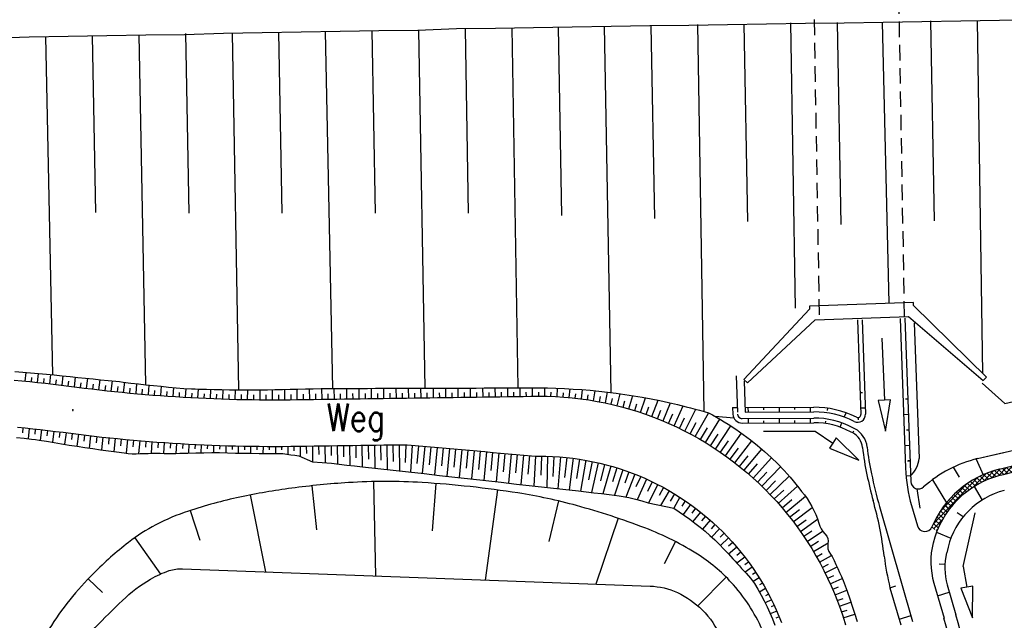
# Model space of a CAD drawing. Extents: x 0 to 1135, y 0 to 420.
# Tile 23 of 81: x 449 to 513, y 131 to 170. Entities that reach past the tile are written whole.
import ezdxf

# ---------------------------------------------------------------- set-up
doc = ezdxf.new("R2010")
doc.units = 0
doc.header["$LTSCALE"] = 2
doc.header["$MEASUREMENT"] = 0
doc.linetypes.add('AUSGEZOGEN', pattern=[0])
doc.linetypes.add('GESTRICHELT', pattern=[0.75, 0.5, -0.25])
doc.layers.get('0').update_dxf_attribs({"color": 8, "linetype": 'AUSGEZOGEN'})
for name, color, linetype in [('BAUWOTOP', 250, 'AUSGEZOGEN'), ('BAUWUTOP', 250, 'GESTRICHELT'), ('BOESCHG', 8, 'AUSGEZOGEN'), ('Boeschungen', 15, 'CONTINUOUS'), ('Böschungen', 15, 'CONTINUOUS'), ('RRB', 4, 'AUSGEZOGEN'), ('SCHRIFT', 8, 'AUSGEZOGEN'), ('Wege', 15, 'CONTINUOUS')]:
    doc.layers.add(name, color=color, linetype=linetype)
doc.styles.add('ROMANS', font='romans.shx', dxfattribs={"width": 0.8})

# ---------------------------------------------------------------- blocks, each defined once
blk = doc.blocks.new('*X40')
at = {"color": 0, "linetype": 'ByBlock'}
for p, q in [((220586, 845527), (221159, 846100)), ((221199, 845719), (220900, 846018)), ((221049, 845672), (221622, 846245)), ((221442, 845795), (221142, 846094)), ((221684, 845871), (221384, 846170)), ((221512, 845817), (221769, 846074)), ((221770, 846103), (221627, 846246)), ((218297, 844829), (218855, 845387)), ((218748, 844962), (219305, 845519)), ((219260, 845112), (218956, 845416)), ((219198, 845094), (219769, 845664)), ((219503, 845188), (219202, 845489)), ((219745, 845263), (219446, 845563)), ((219659, 845236), (220232, 845809)), ((219988, 845339), (219688, 845639)), ((220230, 845415), (219930, 845715)), ((220122, 845382), (220695, 845954)), ((220472, 845491), (220173, 845791)), ((220715, 845567), (220415, 845867)), ((220957, 845643), (220657, 845943)), ((216488, 844292), (217053, 844858)), ((217046, 844462), (216743, 844766)), ((216946, 844433), (217504, 844990)), ((217292, 844534), (216988, 844839)), ((217538, 844607), (217234, 844911)), ((217397, 844565), (217954, 845123)), ((217784, 844679), (217480, 844983)), ((218030, 844751), (217726, 845056)), ((217847, 844697), (218404, 845255)), ((218276, 844823), (217972, 845128)), ((218522, 844895), (218218, 845200)), ((218768, 844968), (218464, 845272)), ((219014, 845040), (218710, 845344)), ((214176, 843572), (214765, 844161)), ((214634, 843712), (215224, 844301)), ((215104, 843859), (214794, 844170)), ((215346, 843935), (215037, 844244)), ((215098, 843857), (215682, 844442)), ((215589, 844011), (215281, 844319)), ((215831, 844087), (215524, 844393)), ((215561, 844002), (216141, 844582)), ((216073, 844163), (215768, 844468)), ((216316, 844238), (216012, 844542)), ((216024, 844147), (216599, 844722)), ((216558, 844314), (216255, 844617)), ((216800, 844390), (216499, 844692)), ((211945, 842932), (212504, 843491)), ((212391, 843060), (212955, 843623)), ((212895, 843204), (212585, 843515)), ((213142, 843275), (212831, 843587)), ((212838, 843188), (213405, 843756)), ((213390, 843346), (213077, 843659)), ((213284, 843316), (213856, 843888)), ((213637, 843417), (213323, 843731)), ((213884, 843488), (213569, 843803)), ((213730, 843444), (214307, 844020)), ((214131, 843559), (213815, 843876)), ((214377, 843631), (214061, 843948)), ((214620, 843707), (214306, 844020)), ((214862, 843783), (214550, 844095)), ((209441, 842337), (209956, 842852)), ((209856, 842434), (210372, 842949)), ((210365, 842553), (210045, 842873)), ((210271, 842531), (210787, 843047)), ((210622, 842613), (210302, 842933)), ((210880, 842673), (210560, 842993)), ((210687, 842628), (211202, 843144)), ((211138, 842734), (210818, 843054)), ((211396, 842794), (211076, 843114)), ((211102, 842725), (211618, 843241)), ((211654, 842854), (211334, 843174)), ((211517, 842822), (212054, 843359)), ((211906, 842921), (211592, 843235)), ((212153, 842992), (211847, 843298)), ((212400, 843063), (212093, 843370)), ((212648, 843133), (212339, 843443)), ((206599, 841722), (207120, 842244)), ((207008, 841813), (207522, 842328)), ((207499, 841918), (207164, 842253)), ((207413, 841899), (207925, 842412)), ((207761, 841974), (207428, 842308)), ((208023, 842030), (207691, 842363)), ((207817, 841986), (208327, 842496)), ((208286, 842086), (207954, 842418)), ((208548, 842142), (208217, 842473)), ((208222, 842073), (208729, 842580)), ((208810, 842198), (208481, 842528)), ((208627, 842159), (209131, 842663)), ((209072, 842255), (208744, 842583)), ((209333, 842311), (209007, 842638)), ((209032, 842246), (209541, 842755)), ((209591, 842372), (209270, 842693)), ((209849, 842432), (209529, 842752)), ((210107, 842492), (209787, 842813)), ((203723, 841074), (204226, 841577)), ((204128, 841160), (204640, 841672)), ((204642, 841275), (204320, 841597)), ((204537, 841252), (205055, 841769)), ((204901, 841335), (204578, 841658)), ((205160, 841394), (204836, 841718)), ((204950, 841346), (205470, 841866)), ((205419, 841453), (205093, 841778)), ((205678, 841512), (205351, 841839)), ((205362, 841440), (205886, 841964)), ((205937, 841571), (205609, 841899)), ((205774, 841534), (206301, 842061)), ((206196, 841630), (205867, 841959)), ((206455, 841690), (206125, 842019)), ((206187, 841628), (206716, 842158)), ((206714, 841749), (206383, 842080)), ((206975, 841806), (206641, 842140)), ((207237, 841862), (206901, 842198)), ((200872, 840450), (201400, 840978)), ((201285, 840545), (201813, 841073)), ((201763, 840654), (201432, 840985)), ((202025, 840710), (201690, 841045)), ((201697, 840639), (202215, 841157)), ((202287, 840766), (201951, 841102)), ((202104, 840727), (202618, 841241)), ((202549, 840822), (202214, 841157)), ((202811, 840878), (202478, 841212)), ((202508, 840814), (203020, 841325)), ((203073, 840935), (202741, 841267)), ((202913, 840900), (203422, 841409)), ((203335, 840991), (203004, 841322)), ((203597, 841047), (203267, 841377)), ((203318, 840987), (203824, 841493)), ((203860, 841103), (203531, 841432)), ((204122, 841159), (203794, 841487)), ((204382, 841216), (204057, 841542)), ((198009, 839815), (198512, 840318)), ((198414, 839901), (198917, 840404)), ((198909, 840007), (198584, 840333)), ((198819, 839988), (199323, 840492)), ((199172, 840063), (198846, 840389)), ((199432, 840121), (199108, 840445)), ((199224, 840074), (199738, 840589)), ((199691, 840181), (199369, 840503)), ((199950, 840240), (199627, 840563)), ((199635, 840168), (200154, 840686)), ((200209, 840299), (199884, 840623)), ((200048, 840262), (200569, 840783)), ((200468, 840358), (200142, 840684)), ((200727, 840417), (200400, 840744)), ((200460, 840356), (200984, 840880)), ((200986, 840476), (200658, 840804)), ((201245, 840535), (200916, 840865)), ((201504, 840595), (201174, 840925)), ((195133, 839166), (195657, 839690)), ((195549, 839263), (196070, 839784)), ((196038, 839378), (195713, 839703)), ((195964, 839361), (196482, 839879)), ((196296, 839438), (195972, 839762)), ((196554, 839499), (196231, 839821)), ((196380, 839458), (196893, 839971)), ((196813, 839559), (196491, 839881)), ((197075, 839615), (196750, 839940)), ((196795, 839555), (197298, 840058)), ((197337, 839671), (197011, 839996)), ((197199, 839641), (197702, 840144)), ((197599, 839727), (197273, 840052)), ((197861, 839783), (197535, 840109)), ((197604, 839728), (198107, 840231)), ((198123, 839839), (197797, 840165)), ((198385, 839895), (198059, 840221)), ((198647, 839951), (198322, 840277)), ((192244, 838186), (193105, 839047)), ((192913, 838537), (193582, 839206)), ((193478, 838756), (193165, 839069)), ((193722, 838831), (193402, 839151)), ((193437, 838742), (194008, 839314)), ((193974, 838897), (193647, 839224)), ((193888, 838876), (194420, 839408)), ((194233, 838956), (193900, 839289)), ((194491, 839016), (194159, 839348)), ((194303, 838972), (194833, 839502)), ((194749, 839076), (194418, 839407)), ((195007, 839137), (194677, 839466)), ((194718, 839069), (195245, 839596)), ((195265, 839197), (194936, 839526)), ((195523, 839257), (195195, 839585)), ((195781, 839318), (195454, 839644)), ((189614, 835874), (192545, 838805)), ((192179, 838146), (191890, 838435)), ((192378, 838265), (192087, 838557)), ((192584, 838378), (192289, 838672)), ((192796, 838483), (192498, 838782)), ((193016, 838582), (192713, 838885)), ((193243, 838673), (192936, 838981)), ((190049, 836627), (191792, 838370)), ((191446, 837606), (191163, 837889)), ((191620, 837750), (191337, 838034)), ((191800, 837888), (191515, 838174)), ((191987, 838020), (191700, 838307)), ((190810, 836969), (190527, 837252)), ((190960, 837137), (190678, 837420)), ((191116, 837300), (190834, 837582)), ((191278, 837456), (190996, 837738)), ((190271, 836236), (189982, 836525)), ((190397, 836428), (190109, 836716)), ((190528, 836615), (190243, 836900)), ((190666, 836795), (190382, 837079)), ((189934, 835618), (189635, 835917)), ((189640, 835582), (190235, 836177)), ((190040, 835831), (189744, 836126)), ((190152, 836037), (189860, 836329)), ((189711, 835523), (189533, 835702)), ((189813, 835437), (189883, 835507))]:
    blk.add_line(p, q, dxfattribs=at)

msp = doc.modelspace()

# ---------------------------------------------------------------- linework, layer by layer
at = {"layer": 'BAUWOTOP'}
for p, q in [((500.152, 151.063), (495.927, 146.537)), ((506.841, 151.504), (500.145, 151.261)), ((500.145, 151.261), (500.152, 151.063)), ((506.848, 151.306), (506.841, 151.504)), ((511.55, 146.679), (506.848, 151.306)), ((496.153, 146.326), (500.521, 150.374)), ((500.521, 150.374), (506.537, 150.593)), ((506.537, 150.593), (511.338, 146.466)), ((495.927, 146.537), (496.153, 146.326)), ((511.338, 146.466), (511.55, 146.679))]:
    msp.add_line(p, q, dxfattribs=at)
at = {"layer": 'BAUWUTOP'}
for p, q in [((499.134, 246.19), (500.777, 150.383)), ((506.274, 150.583), (504.585, 246.161))]:
    msp.add_line(p, q, dxfattribs=at)
at = {"layer": 'BOESCHG'}
for p, q in [((468.087, 139.699), (468.395, 136.86)), ((472.077, 139.967), (472.198, 133.891)), ((476.074, 139.844), (475.847, 136.804)), ((464.133, 139.103), (465.107, 134.153)), ((480.051, 139.426), (479.264, 133.63)), ((483.987, 138.718), (483.367, 136.11)), ((460.261, 138.108), (460.882, 136.197)), ((487.826, 137.602), (486.397, 133.367)), ((456.686, 136.349), (458.343, 134.017)), ((491.529, 136.099), (490.785, 134.664)), ((453.687, 133.71), (454.606, 132.835)), ((494.79, 133.811), (492.953, 131.973))]:
    msp.add_line(p, q, dxfattribs=at)
at = {"layer": 'BOESCHG', "flags": 128}
msp.add_lwpolyline([(491.351, 87.728, 0.012225), (497.87, 89.572, 0.056242), (499.223, 90.164, 0.166971), (499.986, 91.042, 0.111951), (500.26, 92.73, 0.000797), (500.111, 95.083, 0.000134), (499.195, 109.121, 0.000108), (498.316, 122.491, 0.000342), (498.035, 126.71, 0.083011), (497.208, 130.199, 0.080899), (495.254, 133.315, 0.069591), (493.033, 135.226, 0.052194), (489.552, 136.982, 0.023628), (485.152, 138.419, 0.028294), (481.372, 139.232, 0.023549), (475.201, 139.902, 0.030803), (470.452, 139.899, 0.017703), (466.799, 139.542, 0.019195), (463.462, 138.965, 0.027047), (460.142, 138.068, 0.041008), (458.05, 137.184, 0.044655), (456.286, 136.051, 0.031274), (454.044, 134.073, 0.055792), (451.161, 130.464, -0.066635), (448.679, 127.491, -0.007216), (446.027, 125.129, 0.003732), (440.869, 120.598, 0.004766), (434.516, 114.824, 0.018013), (432.906, 113.221, 0.139487), (431.866, 111.194, 0.07669), (431.686, 107.111, 0.002816), (432.018, 104.228, -0.002001), (432.492, 100.172, -0.006098), (433.651, 88.624, 0.012268), (434.299, 82.891, 0.068424), (434.63, 81.709, 0.062356), (435.316, 80.552, 0.112055), (436.02, 79.973, 0.051526), (437.855, 79.278, 0.07207), (443.534, 78.62, 0.037905), (454.305, 79.748, 0.000641), (459.79, 80.754, 0.002617), (461.132, 81.01, 0.002155), (473.749, 83.535, 0.004263), (480.112, 84.893, 0.007068), (481.516, 85.226, 0.001005)], format="xyb", close=True, dxfattribs=at)
at = {"layer": 'BOESCHG'}
msp.add_lwpolyline([(452.495, 128.718, -0.026072), (455.896, 132.32, -0.05705), (457.705, 133.69, -0.055716), (458.914, 134.234, -0.087296), (459.756, 134.35), (474.951, 133.789), (489.882, 133.238, -0.09824), (491.637, 132.822, -0.090445), (493.242, 131.703, -0.090445), (494.435, 129.962, -0.082661)], format="xyb", dxfattribs=at)
at = {"layer": 'Boeschungen'}
msp.add_line((504.84, 169.542), (505.257, 151.447), dxfattribs=at)
at = {"layer": 'Böschungen', "linetype": 'Continuous'}
for p, q in [((503.236, 150.37), (503.457, 144.291)), ((503.535, 150.381), (503.757, 144.302)), ((505.984, 150.471), (506.335, 140.828)), ((506.284, 150.481), (506.666, 139.972)), ((506.894, 150.192), (507.212, 141.462)), ((495.425, 146.765), (495.51, 144.425)), ((495.937, 146.435), (496.01, 144.428)), ((503.406, 145.702), (503.555, 145.708)), ((506.473, 145.279), (506.323, 145.273)), ((495.199, 144.724), (495.499, 144.725)), ((495.199, 144.724), (495.214, 144.305)), ((495.999, 144.728), (500.422, 144.753)), ((496.211, 144.429), (496.209, 144.729)), ((497.21, 144.585), (497.209, 144.735)), ((498.211, 144.44), (498.209, 144.74)), ((499.21, 144.596), (499.209, 144.746)), ((500.211, 144.451), (500.209, 144.751)), ((501.316, 144.539), (501.341, 144.687)), ((503.442, 144.703), (503.742, 144.714)), ((495.815, 144.027), (500.426, 144.053)), ((496.01, 144.428), (500.424, 144.453)), ((496.215, 143.729), (496.213, 144.029)), ((498.215, 143.74), (498.213, 144.04)), ((500.215, 143.751), (500.213, 144.051)), ((502.391, 144.114), (502.502, 144.393)), ((503.277, 144.085), (503.293, 143.935)), ((506.509, 144.279), (506.21, 144.268)), ((495.817, 143.727), (500.428, 143.753)), ((497.215, 143.735), (497.214, 143.885)), ((499.215, 143.746), (499.214, 143.896)), ((501.178, 143.7), (501.202, 143.848)), ((502.132, 143.463), (502.243, 143.742)), ((503.075, 143.363), (502.937, 143.436)), ((497.193, 143.212), (500.505, 143.212)), ((502.934, 143.098), (502.796, 143.171)), ((502.932, 143.099), (503.015, 143.225)), ((506.546, 143.28), (506.396, 143.275)), ((506.582, 142.281), (506.282, 142.27)), ((510.981, 141.443), (512.656, 141.843)), ((506.619, 141.281), (506.469, 141.276)), ((506.656, 141.312), (506.506, 141.307)), ((509.411, 140.889), (509.788, 140.251)), ((510.881, 141.418), (511.339, 140.408)), ((506.653, 140.339), (506.354, 140.314)), ((508.076, 140.088), (508.964, 138.594)), ((510.762, 139.653), (511.264, 138.778)), ((507.069, 139.5), (507.265, 138.257)), ((504.653, 138.361), (506.791, 130.96)), ((506.72, 138.42), (507.097, 137.113)), ((510.041, 137.692), (509.662, 137.958)), ((510.038, 134.496), (510.827, 137.962)), ((508.33, 136.714), (509.251, 136.318)), ((509.073, 135.747), (508.985, 135.39)), ((508.873, 134.633), (508.494, 134.65)), ((505.331, 133.132), (505.711, 133.256)), ((508.159, 133.431), (508.813, 131.166)), ((509.024, 133.32), (509.582, 131.388)), ((505.331, 133.132), (506.022, 130.739)), ((508.391, 132.605), (509.156, 132.84)), ((505.925, 131.114), (506.69, 131.349))]:
    msp.add_line(p, q, dxfattribs=at)
for points in [[(447.392, 168.51), (449.895, 168.599), (452.397, 168.637), (454.898, 168.675), (457.4, 168.714), (459.902, 168.752), (462.405, 168.84), (464.906, 168.878), (467.408, 168.917), (469.91, 168.955), (472.412, 168.993), (474.913, 169.032), (477.416, 169.12), (479.918, 169.158), (482.37, 169.198), (484.871, 169.236), (487.373, 169.274), (489.875, 169.313), (492.376, 169.351), (494.878, 169.389), (497.38, 169.428), (499.882, 169.466), (502.383, 169.504), (504.885, 169.542), (507.387, 169.581), (509.888, 169.619), (512.39, 169.657), (514.892, 169.696)], [(492.928, 169.387), (493.352, 144.478)], [(495.929, 169.413), (496.166, 156.704)], [(498.932, 169.489), (499.227, 151.125)], [(501.933, 169.515), (502.163, 156.506)], [(507.938, 169.617), (508.171, 156.757)], [(510.939, 169.643), (511.287, 146.919)], [(456.95, 168.725), (457.377, 146.205)], [(459.953, 168.801), (460.168, 157.242)], [(462.955, 168.827), (463.381, 145.877)], [(465.957, 168.902), (466.17, 157.244)], [(468.959, 168.928), (469.424, 145.961)], [(471.962, 169.004), (472.172, 157.246)], [(474.963, 169.03), (475.373, 145.978)], [(477.966, 169.106), (478.174, 157.248)], [(480.969, 169.182), (481.366, 145.995)], [(483.97, 169.208), (484.172, 157.1)], [(486.923, 169.285), (487.352, 145.699)], [(489.925, 169.311), (490.169, 156.902)], [(450.946, 168.623), (451.385, 146.838)], [(453.947, 168.649), (454.167, 157.29)], [(511.278, 146.294), (512.732, 144.991), (515.247, 145.58), (517.712, 146.169), (520.228, 146.757), (522.693, 147.346), (525.209, 147.985), (527.675, 148.574), (530.14, 149.163), (532.661, 150.001), (535.133, 150.841), (537.604, 151.68), (540.076, 152.519)], [(504.811, 149.202), (504.972, 145.206), (504.572, 145.19), (505.053, 143.207), (505.372, 145.222), (504.972, 145.206)], [(510.981, 141.443), (512.665, 141.845), (515.18, 142.434), (517.646, 143.023), (520.161, 143.611), (522.626, 144.2), (525.143, 144.839), (527.608, 145.428), (530.073, 146.017), (532.595, 146.855), (535.066, 147.695), (537.538, 148.534), (540.009, 149.373)], [(494.062, 144.176), (495.304, 144.071)], [(495.757, 144.033), (495.821, 144.027)], [(500.505, 143.212), (501.656, 142.445), (501.434, 142.112), (503.32, 141.335), (501.878, 142.777), (501.656, 142.445)], [(510.038, 134.496), (510.28, 133.166), (509.887, 133.095), (510.638, 131.199), (510.674, 133.238), (510.28, 133.166)]]:
    msp.add_lwpolyline(points, dxfattribs=at)
for points in [[(512.356, 140.76), (515.2, 141.481, -0.003421), (515.213, 141.484), (517.672, 142.072), (520.139, 142.711), (522.654, 143.299), (525.12, 143.939), (527.636, 144.527), (530.102, 145.166), (532.572, 145.956), (535.094, 146.794), (537.564, 147.583), (540.036, 148.422)], [(512.455, 140.373), (512.725, 140.442, 0.001322), (512.736, 140.445), (515.197, 141.083), (517.662, 141.672), (520.179, 142.31), (522.644, 142.9), (525.161, 143.538), (527.626, 144.127), (530.092, 144.766), (532.613, 145.554), (535.084, 146.394), (537.554, 147.183), (540.026, 148.022)]]:
    msp.add_lwpolyline(points, format="xyb", dxfattribs=at)
for centre, radius, start, end in [((500.455, 138.753), 6, 63.13526, 90.3165), ((495.814, 144.327), 0.6, 182.0865, 270.3165), ((495.814, 144.327), 0.3, 182.0865, 270.3165), ((500.455, 138.753), 5.7, 63.13526, 90.3165), ((500.455, 138.753), 5.3, 62.08649, 90.3165), ((503.257, 144.284), 0.5, 243.13526, 2.0865), ((503.257, 144.284), 0.2, 243.13526, 2.0865), ((500.455, 138.753), 5, 62.08649, 90.3165), ((502.372, 142.038), 1.5, 5.76591, 62.08649), ((502.372, 142.038), 1.2, 5.76591, 62.08649), ((518.789, 143.695), 15.3, 185.76591, 192.44835), ((518.789, 143.695), 15, 185.76591, 192.44835), ((505.474, 141.627), 1.746, 312.46341, 354.57658), ((512.841, 133.662), 8, 103.44517, 131.88674), ((516.328, 141.192), 10, 182.0865, 196.09298), ((552.966, 151.24), 50.3, 192.44835, 194.38294), ((552.966, 151.24), 50, 192.44835, 194.92658), ((513.929, 134.556), 6.4, 104.22887, 156.99961), ((513.929, 134.557), 6, 104.22887, 166.09298), ((507.166, 139.99), 0.5, 182.0865, 311.88674), ((513.926, 134.545), 5, 104.22889, 166.09298), ((485.103, 133.07), 19.963, 6.03134, 16.51528), ((507.577, 137.252), 0.5, 196.09298, 336.99961), ((512.963, 134.817), 5, 166.09298, 196.09298), ((526.609, 138.105), 21.851, 187.72481, 193.15426), ((512.867, 134.429), 4, 166.09298, 196.09298), ((460.772, 117.306), 50.8, 357.07535, 16.09298), ((460.772, 117.306), 50, 357.07535, 16.09298)]:
    msp.add_arc(centre, radius, start, end, dxfattribs=at)
at = {"layer": 'RRB', "flags": 128}
msp.add_lwpolyline([(491.351, 87.728, 0.012225), (497.87, 89.572, 0.056242), (499.223, 90.164, 0.166971), (499.986, 91.042, 0.111951), (500.26, 92.73, 0.000797), (500.111, 95.082, 0.000134), (499.195, 109.121, 0.000108), (498.316, 122.491, 0.000342), (498.035, 126.71, 0.083011), (497.208, 130.199, 0.080899), (495.254, 133.315, 0.069591), (493.033, 135.226, 0.052194), (489.552, 136.982, 0.023628), (485.152, 138.419, 0.028294), (481.372, 139.232, 0.023549), (475.201, 139.902, 0.030803), (470.453, 139.899, 0.017703), (466.799, 139.542, 0.019195), (463.463, 138.965, 0.027047), (460.142, 138.068, 0.041008), (458.05, 137.184, 0.044655), (456.286, 136.051, 0.031274), (454.044, 134.073, 0.055792), (451.161, 130.464, -0.066635), (448.679, 127.491, -0.007216), (446.027, 125.129, 0.003732), (440.869, 120.598, 0.004766), (434.516, 114.824, 0.018013), (432.906, 113.221, 0.139487), (431.866, 111.194, 0.07669), (431.686, 107.111, 0.002816), (432.018, 104.228, -0.002001), (432.492, 100.172, -0.006098), (433.651, 88.624, 0.012268), (434.299, 82.891, 0.068424), (434.63, 81.709, 0.062356), (435.316, 80.551, 0.112055), (436.02, 79.973, 0.051526), (437.855, 79.278, 0.07207), (443.534, 78.62, 0.037905), (454.305, 79.748, 0.000641), (459.79, 80.754, 0.002617), (461.132, 81.01, 0.002155), (473.749, 83.534, 0.004263), (480.112, 84.893, 0.007068), (481.516, 85.226, 0.001005)], format="xyb", close=True, dxfattribs=at)
at = {"layer": 'Wege', "linetype": 'Continuous'}
for p, q in [((449.636, 146.429), (449.691, 146.991)), ((450.033, 146.39), (450.061, 146.674)), ((450.429, 146.349), (450.488, 146.925)), ((450.824, 146.306), (450.855, 146.598)), ((451.219, 146.262), (451.284, 146.851)), ((451.614, 146.217), (451.648, 146.515)), ((452.008, 146.17), (452.081, 146.774)), ((452.798, 146.07), (452.876, 146.691)), ((453.591, 145.97), (453.667, 146.605)), ((454.385, 145.875), (454.458, 146.524)), ((452.403, 146.121), (452.441, 146.427)), ((453.194, 146.02), (453.233, 146.333)), ((453.988, 145.922), (454.025, 146.243)), ((454.782, 145.831), (454.818, 146.158)), ((455.179, 145.787), (455.251, 146.449)), ((455.577, 145.746), (455.612, 146.076)), ((455.975, 145.706), (456.04, 146.357)), ((456.374, 145.667), (456.404, 145.989)), ((456.772, 145.63), (456.83, 146.265)), ((457.171, 145.595), (457.198, 145.908)), ((457.569, 145.562), (457.62, 146.179)), ((458.367, 145.499), (458.412, 146.098)), ((459.165, 145.444), (459.203, 146.023)), ((459.964, 145.394), (459.996, 145.955)), ((460.762, 145.351), (460.79, 145.922)), ((461.56, 145.315), (461.586, 145.901)), ((462.36, 145.285), (462.381, 145.887)), ((463.16, 145.262), (463.176, 145.878)), ((463.96, 145.245), (463.971, 145.874)), ((464.76, 145.235), (464.766, 145.876)), ((465.56, 145.231), (465.561, 145.884)), ((466.36, 145.234), (466.356, 145.897)), ((467.16, 145.244), (467.15, 145.916)), ((467.958, 145.255), (467.948, 145.936)), ((468.755, 145.266), (468.745, 145.956)), ((469.553, 145.277), (469.543, 145.961)), ((470.35, 145.289), (470.34, 145.963)), ((471.148, 145.3), (471.138, 145.966)), ((471.945, 145.311), (471.935, 145.968)), ((472.742, 145.322), (472.733, 145.971)), ((473.54, 145.333), (473.53, 145.973)), ((474.337, 145.345), (474.328, 145.975)), ((475.135, 145.356), (475.126, 145.978)), ((475.932, 145.367), (475.923, 145.98)), ((476.73, 145.378), (476.721, 145.983)), ((477.527, 145.39), (477.518, 145.985)), ((478.325, 145.401), (478.316, 145.987)), ((479.122, 145.412), (479.114, 145.99)), ((479.92, 145.423), (479.911, 145.992)), ((480.717, 145.434), (480.709, 145.994)), ((481.515, 145.446), (481.506, 145.995)), ((482.311, 145.457), (482.305, 145.997)), ((483.102, 145.458), (483.109, 145.992)), ((483.889, 145.431), (483.916, 145.973)), ((484.674, 145.374), (484.724, 145.935)), ((485.455, 145.287), (485.532, 145.882)), ((457.968, 145.53), (457.992, 145.834)), ((458.766, 145.471), (458.787, 145.765)), ((459.564, 145.418), (459.582, 145.702)), ((460.363, 145.372), (460.378, 145.653)), ((461.161, 145.333), (461.175, 145.622)), ((461.96, 145.3), (461.972, 145.597)), ((462.76, 145.273), (462.769, 145.577)), ((463.56, 145.253), (463.567, 145.564)), ((464.36, 145.239), (464.364, 145.557)), ((465.16, 145.232), (465.162, 145.556)), ((465.96, 145.231), (465.959, 145.56)), ((466.76, 145.238), (466.757, 145.572)), ((467.559, 145.249), (467.554, 145.588)), ((468.356, 145.261), (468.351, 145.604)), ((469.154, 145.272), (469.149, 145.616)), ((469.951, 145.283), (469.946, 145.623)), ((470.749, 145.294), (470.744, 145.629)), ((471.546, 145.305), (471.541, 145.636)), ((472.344, 145.317), (472.339, 145.643)), ((473.141, 145.328), (473.136, 145.65)), ((473.939, 145.339), (473.934, 145.657)), ((474.736, 145.35), (474.731, 145.663)), ((475.534, 145.362), (475.529, 145.67)), ((476.331, 145.373), (476.327, 145.677)), ((477.129, 145.384), (477.124, 145.684)), ((477.926, 145.395), (477.922, 145.691)), ((478.723, 145.406), (478.719, 145.697)), ((479.521, 145.418), (479.517, 145.704)), ((480.318, 145.429), (480.314, 145.711)), ((481.116, 145.44), (481.112, 145.717)), ((481.913, 145.451), (481.909, 145.724)), ((482.707, 145.46), (482.707, 145.728)), ((483.496, 145.448), (483.504, 145.717)), ((484.281, 145.406), (484.301, 145.682)), ((485.064, 145.334), (485.096, 145.623)), ((485.843, 145.233), (485.89, 145.541)), ((486.232, 145.171), (486.34, 145.811)), ((486.618, 145.101), (486.681, 145.435)), ((487.002, 145.025), (487.149, 145.725)), ((487.385, 144.94), (487.469, 145.307)), ((487.766, 144.849), (487.958, 145.619)), ((488.521, 144.645), (488.767, 145.497)), ((489.265, 144.413), (489.579, 145.358)), ((488.146, 144.75), (488.254, 145.155)), ((488.896, 144.532), (489.034, 144.981)), ((489.634, 144.287), (489.809, 144.784)), ((489.996, 144.155), (490.394, 145.2)), ((490.719, 143.868), (491.205, 145.025)), ((491.429, 143.555), (492.016, 144.833)), ((492.12, 143.218), (492.834, 144.622)), ((490.359, 144.015), (490.58, 144.565)), ((491.077, 143.715), (491.343, 144.323)), ((491.776, 143.39), (492.101, 144.06)), ((492.795, 142.858), (493.645, 144.376)), ((493.457, 142.472), (494.379, 143.99)), ((449.484, 143.43), (449.453, 143.1)), ((449.884, 143.389), (449.814, 142.723)), ((450.281, 143.348), (450.245, 143.013)), ((492.459, 143.041), (492.852, 143.776)), ((493.127, 142.668), (493.575, 143.434)), ((494.101, 142.063), (495.085, 143.549)), ((449.073, 142.809), (449.559, 142.754)), ((449.559, 142.754), (450.045, 142.696)), ((450.045, 142.696), (450.288, 142.669)), ((450.679, 143.304), (450.604, 142.631)), ((451.077, 143.259), (451.037, 142.916)), ((451.474, 143.212), (451.39, 142.508)), ((451.871, 143.164), (451.826, 142.802)), ((452.267, 143.114), (452.175, 142.369)), ((452.663, 143.063), (452.615, 142.682)), ((453.058, 143.013), (452.962, 142.239)), ((453.452, 142.964), (453.405, 142.571)), ((453.847, 142.918), (453.754, 142.118)), ((454.24, 142.873), (454.196, 142.466)), ((454.635, 142.829), (454.548, 142.004)), ((455.03, 142.786), (454.988, 142.368)), ((455.427, 142.746), (455.34, 141.897)), ((455.822, 142.706), (455.78, 142.276)), ((493.782, 142.27), (494.257, 143.021)), ((494.732, 141.629), (495.769, 143.08)), ((450.288, 142.669), (450.531, 142.641)), ((450.531, 142.641), (451.015, 142.57)), ((451.015, 142.57), (451.498, 142.489)), ((451.498, 142.489), (451.98, 142.405)), ((451.98, 142.405), (452.222, 142.361)), ((452.222, 142.361), (452.465, 142.318)), ((452.465, 142.318), (452.97, 142.237)), ((452.97, 142.237), (453.476, 142.16)), ((453.476, 142.16), (453.982, 142.085)), ((453.982, 142.085), (454.488, 142.012)), ((456.218, 142.669), (456.135, 141.795)), ((456.613, 142.632), (456.573, 142.196)), ((457.009, 142.598), (456.936, 141.766)), ((457.405, 142.565), (457.372, 142.172)), ((457.8, 142.534), (457.742, 141.79)), ((458.196, 142.504), (458.17, 142.149)), ((458.592, 142.475), (458.544, 141.778)), ((458.989, 142.449), (458.967, 142.11)), ((459.385, 142.424), (459.346, 141.783)), ((459.782, 142.4), (459.765, 142.099)), ((460.18, 142.377), (460.147, 141.806)), ((460.577, 142.357), (460.563, 142.084)), ((460.974, 142.338), (460.949, 141.82)), ((461.37, 142.321), (461.361, 142.074)), ((461.767, 142.305), (461.751, 141.833)), ((462.165, 142.29), (462.158, 142.059)), ((462.563, 142.277), (462.55, 141.821)), ((462.961, 142.266), (462.955, 142.039)), ((463.358, 142.257), (463.349, 141.801)), ((463.756, 142.248), (463.753, 142.02)), ((464.155, 142.242), (464.148, 141.786)), ((464.552, 142.237), (464.55, 142.009)), ((464.95, 142.233), (464.948, 141.778)), ((465.348, 142.231), (465.348, 142.003)), ((465.746, 142.231), (465.746, 141.775)), ((466.144, 142.232), (466.145, 142)), ((466.542, 142.235), (466.546, 141.724)), ((466.939, 142.24), (466.943, 141.952)), ((467.338, 142.246), (467.347, 141.584)), ((467.737, 142.252), (467.743, 141.779)), ((468.135, 142.257), (468.147, 141.244)), ((468.534, 142.263), (468.542, 141.713)), ((468.933, 142.268), (468.948, 141.181)), ((469.332, 142.274), (469.341, 141.638)), ((469.73, 142.28), (469.747, 141.103)), ((470.129, 142.285), (470.139, 141.564)), ((470.528, 142.291), (470.546, 141.011)), ((470.927, 142.296), (470.938, 141.489)), ((471.325, 142.302), (471.345, 140.922)), ((471.724, 142.308), (471.737, 141.414)), ((472.123, 142.313), (472.143, 140.833)), ((472.522, 142.319), (472.535, 141.34)), ((472.92, 142.325), (472.942, 140.743)), ((473.319, 142.33), (473.334, 141.265)), ((473.722, 142.336), (473.731, 140.654)), ((474.142, 142.338), (474.105, 141.193)), ((474.558, 142.309), (474.442, 140.575)), ((474.969, 142.269), (474.862, 141.122)), ((475.365, 142.235), (475.208, 140.489)), ((475.762, 142.2), (475.658, 141.048)), ((476.159, 142.165), (476, 140.4)), ((476.556, 142.13), (476.452, 140.973)), ((476.954, 142.095), (476.793, 140.311)), ((477.351, 142.06), (477.246, 140.899)), ((494.418, 141.849), (494.924, 142.584)), ((495.041, 141.403), (495.572, 142.12)), ((495.346, 141.171), (496.432, 142.584)), ((454.488, 142.012), (454.996, 141.942)), ((454.996, 141.942), (455.503, 141.875)), ((455.503, 141.875), (456.011, 141.811)), ((456.011, 141.811), (456.265, 141.779)), ((456.265, 141.779), (456.52, 141.759)), ((456.52, 141.759), (456.778, 141.76)), ((456.778, 141.76), (457.035, 141.77)), ((457.035, 141.77), (457.292, 141.777)), ((457.292, 141.777), (457.549, 141.784)), ((457.549, 141.784), (457.806, 141.792)), ((457.806, 141.792), (458.063, 141.796)), ((458.063, 141.796), (458.319, 141.788)), ((458.319, 141.788), (458.574, 141.777)), ((458.574, 141.777), (459.086, 141.773)), ((459.086, 141.773), (459.342, 141.782)), ((459.342, 141.782), (459.599, 141.793)), ((459.599, 141.793), (460.111, 141.805)), ((460.111, 141.805), (460.622, 141.813)), ((460.622, 141.813), (461.133, 141.824)), ((461.133, 141.824), (461.644, 141.834)), ((461.644, 141.834), (462.154, 141.828)), ((462.154, 141.828), (462.664, 141.819)), ((462.664, 141.819), (463.173, 141.805)), ((463.173, 141.805), (463.683, 141.794)), ((463.683, 141.794), (464.193, 141.785)), ((464.193, 141.785), (464.702, 141.779)), ((464.702, 141.779), (465.212, 141.776)), ((465.212, 141.776), (465.722, 141.775)), ((465.722, 141.775), (466.232, 141.768)), ((466.232, 141.768), (466.749, 141.695)), ((466.749, 141.695), (466.999, 141.657)), ((466.999, 141.657), (467.25, 141.626)), ((467.25, 141.626), (468.147, 141.244)), ((477.748, 142.025), (477.586, 140.222)), ((478.145, 141.99), (478.041, 140.825)), ((478.542, 141.955), (478.379, 140.133)), ((478.94, 141.92), (478.835, 140.751)), ((479.337, 141.885), (479.171, 140.044)), ((479.734, 141.85), (479.629, 140.677)), ((480.131, 141.815), (479.964, 139.956)), ((480.529, 141.78), (480.423, 140.602)), ((480.926, 141.745), (480.757, 139.867)), ((481.323, 141.71), (481.217, 140.528)), ((481.72, 141.675), (481.55, 139.778)), ((482.111, 141.639), (482.018, 140.453)), ((482.493, 141.611), (482.396, 139.683)), ((482.878, 141.598), (482.845, 140.376)), ((483.277, 141.594), (483.223, 139.59)), ((483.689, 141.576), (483.623, 140.303)), ((484.103, 141.549), (483.94, 139.51)), ((484.516, 141.511), (484.378, 140.233)), ((484.925, 141.464), (484.66, 139.429)), ((495.644, 140.936), (496.201, 141.63)), ((495.941, 140.694), (497.076, 142.058)), ((496.516, 140.195), (497.699, 141.503)), ((468.147, 141.244), (468.147, 141.244)), ((468.147, 141.244), (468.147, 141.244)), ((468.147, 141.244), (468.147, 141.244)), ((485.333, 141.406), (485.143, 140.161)), ((485.737, 141.339), (485.393, 139.347)), ((486.143, 141.26), (485.91, 140.089)), ((486.547, 141.172), (486.116, 139.266)), ((486.948, 141.074), (486.68, 140.017)), ((487.347, 140.967), (486.843, 139.186)), ((487.742, 140.849), (487.459, 139.945)), ((496.228, 140.449), (496.811, 141.115)), ((497.075, 139.672), (498.29, 140.922)), ((488.132, 140.722), (487.581, 139.092)), ((488.518, 140.587), (488.255, 139.867)), ((488.898, 140.442), (488.322, 138.968)), ((489.276, 140.288), (488.963, 139.628)), ((496.798, 139.936), (497.398, 140.577)), ((497.613, 139.13), (498.849, 140.305)), ((489.651, 140.124), (489.053, 138.8)), ((490.021, 139.951), (489.71, 139.336)), ((490.389, 139.768), (489.771, 138.597)), ((490.75, 139.577), (490.476, 139.077)), ((497.348, 139.402), (497.96, 140.011)), ((498.134, 138.564), (499.374, 139.668)), ((491.106, 139.378), (490.556, 138.428)), ((491.457, 139.171), (491.177, 138.712)), ((491.802, 138.954), (491.403, 138.246)), ((497.876, 138.85), (498.495, 139.419)), ((498.633, 137.98), (499.885, 139.018)), ((492.144, 138.728), (491.917, 138.394)), ((492.48, 138.494), (492.011, 137.841)), ((498.387, 138.274), (499.011, 138.811)), ((499.107, 137.382), (500.327, 138.308)), ((492.809, 138.252), (492.569, 137.934)), ((493.133, 138.002), (492.642, 137.386)), ((493.449, 137.746), (493.201, 137.448)), ((498.872, 137.685), (499.495, 138.177)), ((493.759, 137.481), (493.26, 136.909)), ((494.062, 137.209), (493.81, 136.933)), ((499.336, 137.075), (499.925, 137.504)), ((499.562, 136.761), (500.666, 137.538)), ((494.359, 136.929), (493.848, 136.398)), ((494.649, 136.641), (494.391, 136.387)), ((499.781, 136.442), (500.294, 136.789)), ((499.996, 136.119), (500.997, 136.771)), ((494.932, 136.348), (494.41, 135.857)), ((495.476, 135.739), (494.94, 135.288)), ((495.207, 136.047), (494.943, 135.811)), ((500.203, 135.792), (500.731, 136.122)), ((500.404, 135.463), (501.345, 136.023)), ((495.736, 135.426), (495.471, 135.214)), ((495.987, 135.108), (495.476, 134.714)), ((500.6, 135.128), (500.974, 135.342)), ((500.789, 134.788), (501.558, 135.205)), ((496.23, 134.783), (495.984, 134.602)), ((496.466, 134.452), (496.004, 134.13)), ((500.974, 134.443), (501.366, 134.647)), ((501.151, 134.096), (501.926, 134.479)), ((496.693, 134.116), (496.483, 133.977)), ((501.322, 133.744), (501.709, 133.927)), ((496.913, 133.774), (496.516, 133.528)), ((497.123, 133.429), (496.926, 133.313)), ((501.486, 133.389), (502.256, 133.736)), ((501.644, 133.031), (502.025, 133.195)), ((497.324, 133.079), (496.926, 132.857)), ((497.516, 132.724), (497.315, 132.618)), ((501.794, 132.669), (502.547, 132.978)), ((497.701, 132.364), (497.293, 132.161)), ((497.637, 132.493), (497.637, 132.493)), ((497.876, 132), (497.67, 131.903)), ((501.937, 132.307), (502.309, 132.45)), ((502.074, 131.94), (502.806, 132.207)), ((498.043, 131.631), (497.625, 131.449)), ((498.012, 131.702), (498.012, 131.702)), ((502.203, 131.572), (502.569, 131.696)), ((502.326, 131.2), (503.064, 131.435)), ((498.201, 131.258), (497.99, 131.173))]:
    msp.add_line(p, q, dxfattribs=at)
for points in [[(448.966, 147.047), (449.475, 147.008), (449.983, 146.968), (450.492, 146.925), (451, 146.878), (451.509, 146.83), (452.017, 146.78), (452.525, 146.729), (453.03, 146.674), (453.517, 146.621), (454.003, 146.57), (454.49, 146.521), (454.977, 146.474), (455.221, 146.452), (455.464, 146.428), (455.707, 146.399), (455.95, 146.368), (456.436, 146.311), (456.922, 146.255), (457.409, 146.202), (457.896, 146.15), (458.383, 146.101), (458.87, 146.054), (459.358, 146.008), (459.846, 145.965), (460.335, 145.936), (460.579, 145.927), (460.824, 145.921), (461.314, 145.908), (461.803, 145.897), (462.293, 145.888), (462.782, 145.882), (463.272, 145.877), (463.761, 145.875), (464.251, 145.874), (464.74, 145.876), (465.229, 145.88), (465.718, 145.886), (466.208, 145.894), (466.69, 145.904), (467.19, 145.917), (467.69, 145.93), (468.189, 145.942), (468.689, 145.955), (469.189, 145.96), (469.689, 145.961), (470.189, 145.963), (470.689, 145.964), (471.189, 145.966), (471.689, 145.967), (472.189, 145.969), (472.689, 145.97), (473.19, 145.972), (473.69, 145.973), (474.19, 145.975), (474.69, 145.976), (475.19, 145.978), (475.69, 145.979), (476.19, 145.981), (476.69, 145.982), (477.19, 145.984), (477.69, 145.985), (478.19, 145.987), (478.69, 145.988), (479.19, 145.99), (479.69, 145.991), (480.19, 145.993), (480.69, 145.994), (481.19, 145.995), (481.69, 145.996), (482.19, 145.996), (482.71, 145.996), (483.264, 145.99), (483.817, 145.976), (484.371, 145.954), (484.924, 145.925), (485.479, 145.887), (486.033, 145.841), (486.589, 145.787), (487.145, 145.725), (487.702, 145.655), (488.26, 145.576), (488.819, 145.489), (489.38, 145.394), (489.942, 145.29), (490.506, 145.177), (491.071, 145.055), (491.639, 144.925), (492.208, 144.785), (492.494, 144.711), (492.78, 144.636), (493.068, 144.56), (493.355, 144.478), (493.634, 144.381), (493.904, 144.263), (494.161, 144.122), (494.412, 143.97), (494.662, 143.816), (494.911, 143.661), (495.4, 143.338), (495.88, 143.001), (496.349, 142.649), (496.807, 142.284), (497.254, 141.905), (497.69, 141.512), (498.112, 141.106), (498.515, 140.681), (498.903, 140.243), (499.09, 140.018), (499.274, 139.791), (499.459, 139.565), (499.642, 139.338), (499.82, 139.107), (499.99, 138.87), (500.147, 138.623), (500.293, 138.369), (500.431, 138.109), (500.554, 137.842), (500.658, 137.562), (500.755, 137.28), (500.821, 137.099), (500.902, 136.924), (501.005, 136.759), (501.133, 136.607), (501.256, 136.456), (501.337, 136.293), (501.354, 136.134), (501.339, 135.965), (501.321, 135.793), (501.329, 135.629), (501.392, 135.457), (501.494, 135.297), (501.604, 135.138), (501.74, 134.89), (501.855, 134.634), (501.973, 134.379), (502.09, 134.124), (502.202, 133.866), (502.309, 133.606), (502.51, 133.081), (502.694, 132.551), (502.781, 132.285), (502.868, 132.018), (502.958, 131.753), (503.047, 131.488), (503.21, 130.952)], [(448.916, 146.497), (449.421, 146.45), (449.926, 146.401), (450.431, 146.349), (450.936, 146.294), (451.44, 146.237), (451.944, 146.177), (452.448, 146.115), (452.949, 146.051), (453.438, 145.989), (453.927, 145.929), (454.416, 145.872), (454.905, 145.817), (455.395, 145.764), (455.885, 145.714), (456.375, 145.667), (456.866, 145.622), (457.356, 145.579), (457.847, 145.539), (458.338, 145.501), (458.829, 145.466), (459.321, 145.433), (459.812, 145.403), (460.304, 145.375), (460.796, 145.35), (461.288, 145.327), (461.78, 145.306), (462.272, 145.288), (462.764, 145.273), (463.257, 145.259), (463.749, 145.249), (464.242, 145.241), (464.734, 145.235), (465.227, 145.232), (465.719, 145.231), (466.212, 145.232), (466.699, 145.237), (467.199, 145.244), (467.699, 145.251), (468.199, 145.258), (468.699, 145.265), (469.199, 145.272), (469.699, 145.279), (470.199, 145.286), (470.699, 145.294), (471.199, 145.301), (471.699, 145.308), (472.199, 145.315), (472.699, 145.322), (473.199, 145.329), (473.699, 145.336), (474.198, 145.343), (474.698, 145.35), (475.198, 145.357), (475.698, 145.364), (476.198, 145.371), (476.698, 145.378), (477.198, 145.385), (477.698, 145.392), (478.198, 145.399), (478.698, 145.406), (479.198, 145.413), (479.698, 145.42), (480.198, 145.427), (480.698, 145.434), (481.198, 145.441), (481.698, 145.448), (482.198, 145.455), (482.712, 145.46), (483.252, 145.455), (483.791, 145.436), (484.329, 145.403), (484.867, 145.356), (485.403, 145.294), (485.937, 145.219), (486.469, 145.129), (486.998, 145.026), (487.525, 144.908), (488.048, 144.777), (488.568, 144.632), (489.083, 144.473), (489.595, 144.301), (490.101, 144.116), (490.603, 143.917), (491.099, 143.705), (491.589, 143.48), (492.073, 143.243), (492.551, 142.992), (493.022, 142.729), (493.486, 142.454), (493.943, 142.167), (494.392, 141.868), (494.833, 141.557), (495.265, 141.234), (495.689, 140.901), (496.104, 140.556), (496.51, 140.201), (496.906, 139.835), (497.293, 139.458), (497.669, 139.072), (498.035, 138.676), (498.391, 138.27), (498.736, 137.855), (499.069, 137.431), (499.392, 136.999), (499.703, 136.558), (500.002, 136.109), (500.29, 135.653), (500.565, 135.189), (500.828, 134.718), (501.078, 134.24), (501.316, 133.756), (501.541, 133.266), (501.753, 132.77), (501.952, 132.268), (502.138, 131.762), (502.31, 131.25), (502.469, 130.735)], [(452.702, 144.596), (452.698, 144.596), (452.695, 144.596), (452.692, 144.595), (452.689, 144.594), (452.686, 144.593), (452.684, 144.591), (452.681, 144.589), (452.679, 144.587), (452.677, 144.584), (452.676, 144.582), (452.675, 144.579), (452.674, 144.576), (452.673, 144.573)], [(452.723, 144.569), (452.723, 144.572), (452.723, 144.575), (452.722, 144.579), (452.721, 144.581), (452.72, 144.584), (452.718, 144.587), (452.716, 144.589), (452.713, 144.591), (452.71, 144.593), (452.708, 144.594), (452.705, 144.595), (452.702, 144.596)], [(452.673, 144.573), (452.673, 144.569), (452.674, 144.566), (452.675, 144.563), (452.676, 144.56), (452.677, 144.558), (452.679, 144.555), (452.681, 144.553), (452.684, 144.551), (452.686, 144.549), (452.689, 144.548), (452.692, 144.547), (452.695, 144.546)], [(452.695, 144.546), (452.698, 144.546), (452.701, 144.546), (452.704, 144.547), (452.707, 144.548), (452.71, 144.549), (452.713, 144.551), (452.715, 144.553), (452.718, 144.555), (452.719, 144.557), (452.721, 144.56), (452.722, 144.563), (452.723, 144.566), (452.723, 144.569)], [(449.136, 143.464), (449.626, 143.416), (450.116, 143.365), (450.606, 143.312), (451.095, 143.257), (451.584, 143.199), (452.073, 143.139), (452.563, 143.076), (453.066, 143.012), (453.57, 142.95), (454.074, 142.891), (454.579, 142.835), (455.083, 142.781), (455.588, 142.729), (456.093, 142.68), (456.599, 142.634), (457.104, 142.59), (457.61, 142.548), (458.116, 142.51), (458.622, 142.473), (459.129, 142.439), (459.635, 142.408), (460.142, 142.379), (460.649, 142.353), (461.156, 142.33), (461.663, 142.308), (462.17, 142.29), (462.677, 142.274), (463.184, 142.26), (463.692, 142.249), (464.199, 142.241), (464.707, 142.235), (465.214, 142.232), (465.722, 142.231), (466.229, 142.232), (466.741, 142.238), (467.241, 142.245), (467.741, 142.252), (468.241, 142.259), (468.741, 142.266), (469.241, 142.273), (469.741, 142.28), (470.241, 142.287), (470.741, 142.294), (471.241, 142.301), (471.741, 142.308), (472.241, 142.315), (472.741, 142.322), (473.241, 142.329), (473.741, 142.336), (473.991, 142.339), (474.241, 142.334), (474.491, 142.315), (474.741, 142.29), (474.992, 142.267), (475.242, 142.246), (475.743, 142.202), (476.243, 142.158), (476.744, 142.113), (477.245, 142.069), (477.745, 142.025), (478.246, 141.981), (478.747, 141.937), (479.247, 141.893), (479.748, 141.848), (480.249, 141.804), (480.749, 141.76), (481.25, 141.716), (481.751, 141.672), (482.251, 141.628), (482.49, 141.611), (482.729, 141.6), (482.948, 141.598), (483.167, 141.596), (483.604, 141.581), (484.041, 141.554), (484.477, 141.515), (484.912, 141.466), (485.346, 141.404), (485.778, 141.332), (486.208, 141.247), (486.635, 141.152), (487.06, 141.046), (487.481, 140.928), (487.9, 140.799), (488.315, 140.659), (488.726, 140.509), (489.133, 140.348), (489.536, 140.176), (489.934, 139.993), (490.327, 139.8), (490.715, 139.597), (491.097, 139.384), (491.474, 139.16), (491.845, 138.927), (492.209, 138.684), (492.567, 138.432), (492.918, 138.17), (493.262, 137.899), (493.599, 137.62), (493.928, 137.331), (494.25, 137.034), (494.564, 136.728), (494.869, 136.415), (495.166, 136.093), (495.455, 135.764), (495.735, 135.427), (496.006, 135.083), (496.268, 134.732), (496.52, 134.374), (496.763, 134.01), (496.996, 133.639), (497.22, 133.263), (497.433, 132.881), (497.637, 132.493), (497.83, 132.1), (498.012, 131.702), (498.184, 131.299), (498.346, 130.892)], [(468.147, 141.244), (468.755, 141.198), (469.361, 141.144), (469.859, 141.091), (470.355, 141.033), (470.852, 140.977), (471.349, 140.922), (472.343, 140.81), (473.337, 140.699), (474.33, 140.587), (475.324, 140.476), (476.318, 140.364), (477.312, 140.253), (478.305, 140.142), (479.299, 140.03), (480.293, 139.919), (481.287, 139.807), (482.28, 139.696), (483.274, 139.584), (484.268, 139.473), (485.262, 139.361), (485.759, 139.305), (486.256, 139.25), (486.753, 139.196), (487.249, 139.139), (487.888, 139.05), (488.522, 138.931), (488.94, 138.831), (489.354, 138.717), (489.767, 138.598)], [(489.767, 138.598), (489.767, 138.598), (489.767, 138.598), (491.403, 138.246), (491.752, 138.018), (492.096, 137.782), (492.434, 137.539), (492.77, 137.291), (493.101, 137.036), (493.426, 136.772), (493.74, 136.496), (494.048, 136.213), (494.348, 135.921), (494.638, 135.618), (494.922, 135.309), (495.208, 135.001), (495.352, 134.847), (495.496, 134.692), (495.637, 134.535), (495.777, 134.376), (495.921, 134.219), (496.066, 134.063), (496.356, 133.746), (496.608, 133.402), (496.825, 133.036), (497.033, 132.664), (497.23, 132.287), (497.418, 131.904), (497.596, 131.517), (497.763, 131.126), (497.92, 130.73)]]:
    msp.add_lwpolyline(points, dxfattribs=at)

# ---------------------------------------------------------------- block references
at = {"layer": 'Böschungen', "linetype": 'Continuous', "xscale": 0.001000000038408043, "yscale": 0.0009999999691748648, "zscale": 0.001, "rotation": 1.36649415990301}
msp.add_blockref('*X40', (338.49, -702.924), dxfattribs=at)

# ---------------------------------------------------------------- texts
at = {"layer": 'SCHRIFT', "style": 'ROMANS', "width": 0.8}
msp.add_text('Weg', height=1.8, dxfattribs=at).set_placement((469.053, 143.201))

doc.saveas('drawing.dxf')
